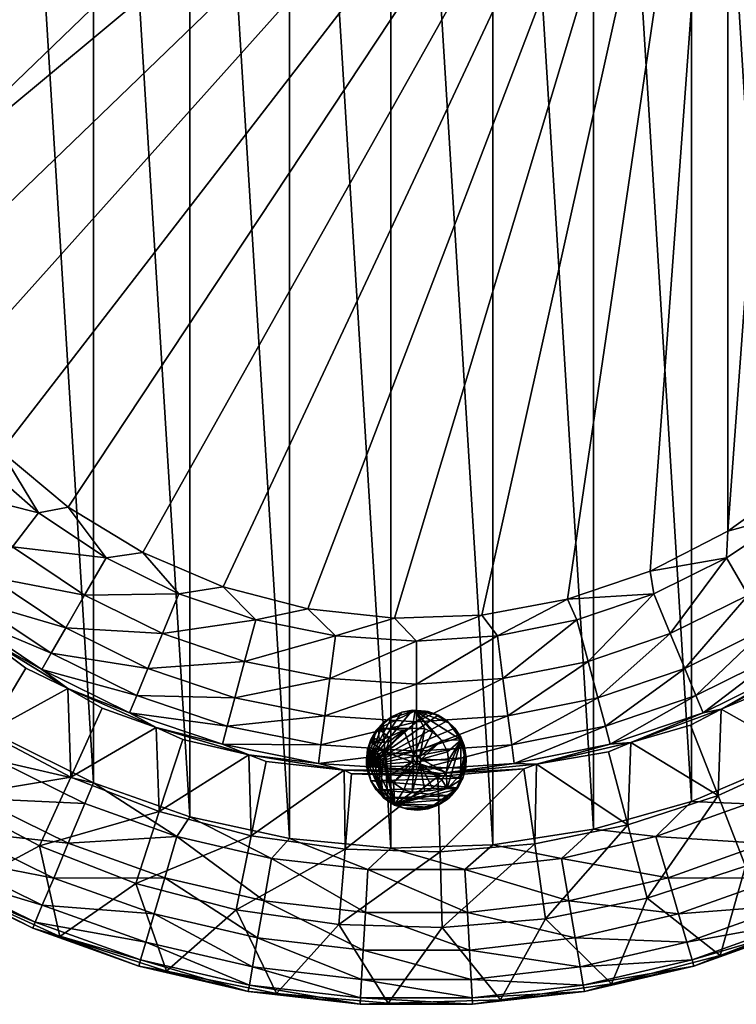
# Model space of a CAD drawing. Header units: millimetres. Extents: x -271 to 229, y -253 to 248.
# Tile 2 of 6: x -122 to 60, y -253 to -3. Entities that reach past the tile are written whole.
import ezdxf

# ---------------------------------------------------------------- set-up
doc = ezdxf.new("R2010")
doc.units = ezdxf.units.MM
doc.layers.get('0').update_dxf_attribs({"true_color": 0x5890e1})

msp = doc.modelspace()

# ---------------------------------------------------------------- meshes
at = {"color": 7, "true_color": 0xffffff}
mesh = msp.add_polyface(dxfattribs=at)
corners = [(-149.86, -144.39, 377.95), (-155.8, -137.32, 382.27), (-166.92, -126.77, 377.95), (-172.22, -118.6, 382.27), (-181.58, -107.12, 377.95), (-134.21, -149.99, 392.63), (-152.46, -133.98, 392.63), (-105.5, -148.73, 407.39), (-100.04, -139.27, 410.59), (-123.84, -136.47, 407.39), (-129.67, -144.07, 401.23), (-147.19, -128.71, 401.23), (-168.47, -115.72, 392.63), (-90.69, -137.88, 411), (-109.63, -126.32, 411), (-117.19, -127.81, 410.59), (-140.42, -121.93, 407.39), (-162.55, -111.19, 401.23), (-181.96, -95.54, 392.63), (-126.68, -112.13, 411), (-132.69, -114.21, 410.59), (-154.95, -105.36, 407.39), (-175.5, -91.81, 401.23), (-141.49, -95.61, 411), (-146.29, -98.71, 410.59), (-167.21, -87.02, 407.39), (-157.75, -81.56, 410.59), (-153.73, -77.1, 411), (-166.87, -63.06, 410.59), (-163.15, -57.02, 411), (-173.5, -43.53, 410.59), (-169.54, -35.77, 411), (-177.52, -23.31, 410.59), (-172.77, -13.82, 411), (-178.87, -2.73, 410.59), (-172.77, 8.36, 411), (-176.96, -67.24, 407.39), (-155.09, -140.49, 373.77), (-169.92, -124.33, 373.77), (-184.79, -136.49, 264.83), (-168.47, -154.26, 264.83), (-70.28, -146.56, 411), (57.96, 126.99, 411), (-53.47, 205.11, 0), (-27.69, -212.96, 0), (-53.47, -210.57, 0), (-78.77, 199.57, 0), (-78.77, -205.03, 0), (-103.19, 190.96, 0), (-103.19, -196.42, 0), (-126.37, 179.42, 0), (-126.37, -184.88, 0), (-147.96, 165.12, 0), (-147.96, -170.58, 0), (-167.63, 148.27, 0), (-167.63, -153.73, 0)]
mesh.append_faces([[corners[k] for k in face] for face in [(0, 1, 2), (2, 3, 4), (2, 37, 0), (4, 38, 2), (41, 42, 13), (13, 42, 14), (14, 42, 19), (19, 42, 23), (23, 42, 27), (27, 42, 29)]], dxfattribs={"vtx0": -1, "vtx1": -1, "color": 7})
mesh.append_faces([[corners[k] for k in face] for face in [(2, 1, 3), (5, 6, 1), (1, 6, 3), (7, 8, 9), (10, 9, 11), (10, 11, 6), (6, 11, 12), (6, 12, 3), (8, 14, 15), (8, 15, 9), (9, 15, 16), (9, 16, 11), (11, 16, 17), (11, 17, 12), (12, 17, 18), (15, 19, 20), (15, 20, 16), (16, 20, 21), (16, 21, 17), (17, 21, 22), (17, 22, 18), (20, 23, 24), (20, 24, 21), (21, 24, 25), (21, 25, 22), (24, 23, 26), (26, 27, 28), (28, 29, 30), (30, 31, 32), (28, 36, 26), (26, 36, 25), (26, 25, 24), (2, 38, 39), (2, 39, 40), (40, 37, 2)]], dxfattribs={"vtx0": -1, "vtx1": -1, "vtx2": -1, "color": 7})
mesh.append_faces([[corners[k] for k in face] for face in [(26, 23, 27), (28, 27, 29), (30, 29, 31), (32, 31, 33), (34, 33, 35), (43, 44, 45), (46, 45, 47), (48, 47, 49), (50, 49, 51), (52, 51, 53), (54, 53, 55)]], dxfattribs={"vtx0": -1, "vtx2": -1, "color": 7})
mesh.append_faces([[corners[k] for k in face] for face in [(13, 14, 8), (14, 19, 15), (19, 23, 20)]], dxfattribs={"vtx1": -1, "vtx2": -1, "color": 7})
mesh = msp.add_polyface(dxfattribs=at)
corners = [(-166.92, 121.31, 377.95), (-155.8, 131.87, 382.27), (-149.86, 138.93, 377.95), (-137.08, 148.28, 382.27), (-166.87, 57.6, 410.59), (-153.73, 71.65, 411), (-157.75, 76.1, 410.59), (-141.49, 90.15, 411), (-146.29, 93.25, 410.59), (-132.69, 108.75, 410.59), (-140.42, 116.48, 407.39), (-123.84, 131.02, 407.39), (-129.67, 138.61, 401.23), (-110.29, 151.56, 401.23), (-126.68, 106.67, 411), (-117.19, 122.35, 410.59), (-105.5, 143.27, 407.39), (-109.63, 120.86, 411), (-100.04, 133.81, 410.59), (-85.72, 153.02, 407.39), (-90.69, 132.42, 411), (-81.54, 142.93, 410.59), (-70.28, 141.1, 411), (-62.01, 149.56, 410.59), (-48.81, 146.71, 411), (-167.21, 81.56, 407.39), (-154.95, 99.9, 407.39), (-162.55, 105.73, 401.23), (-147.19, 123.25, 401.23), (-168.47, 110.27, 392.63), (-152.46, 128.52, 392.63), (-134.21, 144.53, 392.63), (-155.09, 135.03, 373.77), (-168.47, 148.8, 264.83), (-163.15, -57.02, 411), (38.23, 137.13, 411), (-169.54, -35.77, 411), (-172.77, -13.82, 411), (-172.77, 8.36, 411), (-169.54, 30.31, 411), (-163.15, 51.56, 411), (17.23, 144.3, 411), (-27.69, 207.5, 0), (-27.69, -212.96, 0), (-53.47, 205.11, 0), (-53.47, -210.57, 0), (-78.77, 199.57, 0), (-78.77, -205.03, 0), (-103.19, 190.96, 0), (-103.19, -196.42, 0), (-126.37, 179.42, 0), (-126.37, -184.88, 0), (-147.96, 165.12, 0), (-147.96, -170.58, 0), (-167.63, 148.27, 0)]
mesh.append_faces([[corners[k] for k in face] for face in [(0, 1, 2), (2, 32, 0), (34, 35, 36), (36, 35, 37), (37, 35, 38), (38, 35, 39), (39, 35, 40), (40, 35, 5), (5, 35, 7), (7, 35, 14), (14, 35, 17), (17, 35, 20), (20, 35, 22), (22, 41, 24), (42, 43, 44), (44, 45, 46), (46, 47, 48), (48, 49, 50), (50, 51, 52), (52, 53, 54)]], dxfattribs={"vtx0": -1, "vtx1": -1, "color": 7})
mesh.append_faces([[corners[k] for k in face] for face in [(2, 1, 3), (4, 5, 6), (6, 7, 8), (8, 7, 9), (8, 9, 10), (10, 9, 11), (10, 11, 12), (12, 11, 13), (9, 14, 15), (9, 15, 11), (11, 15, 16), (11, 16, 13), (15, 17, 18), (15, 18, 16), (16, 18, 19), (18, 20, 21), (18, 21, 19), (21, 22, 23), (25, 6, 26), (26, 6, 8), (26, 8, 10), (27, 26, 28), (28, 26, 10), (28, 10, 12), (29, 27, 30), (30, 27, 28), (30, 28, 31), (31, 28, 12), (1, 29, 30), (1, 30, 3), (3, 30, 31), (33, 32, 2)]], dxfattribs={"vtx0": -1, "vtx1": -1, "vtx2": -1, "color": 7})
mesh.append_faces([[corners[k] for k in face] for face in [(6, 5, 7)]], dxfattribs={"vtx0": -1, "vtx2": -1, "color": 7})
mesh.append_faces([[corners[k] for k in face] for face in [(7, 14, 9), (14, 17, 15), (17, 20, 18), (20, 22, 21), (22, 24, 23)]], dxfattribs={"vtx1": -1, "vtx2": -1, "color": 7})
mesh = msp.add_polyface(dxfattribs=at)
corners = [(98.1, 146.88, 377.95), (94.67, 148.28, 382.27), (113.39, 131.87, 382.27), (116.25, 130.4, 377.95), (129.8, 113.15, 382.27), (91.79, 144.53, 392.63), (19.6, 149.56, 410.59), (17.23, 144.3, 411), (39.12, 142.93, 410.59), (38.23, 137.13, 411), (57.62, 133.81, 410.59), (57.96, 126.99, 411), (74.77, 122.35, 410.59), (76, 114.08, 411), (90.27, 108.75, 410.59), (91.97, 98.68, 411), (103.87, 93.25, 410.59), (105.53, 81.12, 411), (115.33, 76.1, 410.59), (116.39, 61.77, 411), (124.45, 57.6, 410.59), (124.31, 41.05, 411), (63.08, 143.27, 407.39), (43.3, 153.02, 407.39), (67.87, 151.56, 401.23), (87.25, 138.61, 401.23), (110.04, 128.52, 392.63), (81.42, 131.02, 407.39), (98, 116.48, 407.39), (112.54, 99.9, 407.39), (124.79, 81.56, 407.39), (104.77, 123.25, 401.23), (126.05, 110.27, 392.63), (120.13, 105.73, 401.23), (133.08, 86.35, 401.23), (104.59, 142.45, 373.77), (117.16, 156.96, 264.83), (116.39, -67.23, 411), (105.53, -86.58, 411), (91.97, -104.14, 411), (76, -119.54, 411), (57.96, -132.45, 411), (-163.15, -57.02, 411), (-70.28, 141.1, 411), (-48.81, 146.71, 411), (-4.59, 148.32, 411), (115.64, 157, 0), (115.64, -162.45, 0), (94.97, 172.6, 0), (94.97, -178.06, 0), (72.54, 185.55, 0), (72.54, -191.01, 0), (48.69, 195.64, 0), (48.69, -201.1, 0), (23.79, 202.73, 0), (23.79, -208.19, 0), (-1.8, 206.7, 0), (-1.8, -212.16, 0), (-27.69, 207.5, 0)]
mesh.append_faces([[corners[k] for k in face] for face in [(0, 2, 3), (3, 35, 0), (46, 47, 48), (48, 49, 50), (50, 51, 52), (52, 53, 54), (54, 55, 56), (56, 57, 58)]], dxfattribs={"vtx0": -1, "vtx1": -1, "color": 7})
mesh.append_faces([[corners[k] for k in face] for face in [(0, 1, 2), (3, 2, 4), (1, 5, 2), (6, 7, 8), (8, 9, 10), (10, 11, 12), (12, 13, 14), (14, 15, 16), (16, 17, 18), (18, 19, 20), (10, 22, 8), (8, 22, 23), (24, 22, 25), (24, 25, 5), (5, 25, 26), (5, 26, 2), (2, 26, 4), (22, 10, 27), (27, 10, 12), (27, 12, 28), (28, 12, 14), (28, 14, 29), (29, 14, 16), (29, 16, 30), (30, 16, 18), (22, 27, 25), (25, 27, 31), (25, 31, 26), (26, 31, 32), (31, 27, 28), (31, 28, 33), (33, 28, 29), (33, 29, 34), (31, 33, 32), (36, 35, 3)]], dxfattribs={"vtx0": -1, "vtx1": -1, "vtx2": -1, "color": 7})
mesh.append_faces([[corners[k] for k in face] for face in [(8, 7, 9), (10, 9, 11), (12, 11, 13), (14, 13, 15), (16, 15, 17), (18, 17, 19), (20, 19, 21), (37, 21, 19), (38, 19, 17), (39, 17, 15), (40, 15, 13), (41, 13, 11), (42, 11, 9), (43, 9, 7), (44, 7, 45)]], dxfattribs={"vtx0": -1, "vtx2": -1, "color": 7})
mesh = msp.add_polyface(dxfattribs=at)
corners = [(131.08, -43.53, 410.59), (124.31, -46.51, 411), (124.45, -63.06, 410.59), (116.39, -67.23, 411), (115.33, -81.56, 410.59), (105.53, -86.58, 411), (103.87, -98.71, 410.59), (91.97, -104.14, 411), (90.27, -114.21, 410.59), (76, -119.54, 411), (74.77, -127.81, 410.59), (57.96, -132.45, 411), (57.62, -139.27, 410.59), (38.23, -142.59, 411), (63.08, -148.73, 407.39), (81.42, -136.47, 407.39), (87.25, -144.07, 401.23), (98, -121.93, 407.39), (91.79, -149.99, 392.63), (104.77, -128.71, 401.23), (112.54, -105.36, 407.39), (110.04, -133.98, 392.63), (120.13, -111.19, 401.23), (124.79, -87.02, 407.39), (113.39, -137.32, 382.27), (126.05, -115.72, 392.63), (133.08, -91.81, 401.23), (134.54, -67.24, 407.39), (116.25, -135.85, 377.95), (129.8, -118.6, 382.27), (132.15, -117.18, 377.95), (120.31, -132.62, 373.77), (134.47, -145.61, 264.83), (129.14, -24.86, 411), (129.14, 19.4, 411), (124.31, 41.05, 411), (116.39, 61.77, 411), (105.53, 81.12, 411), (91.97, 98.68, 411), (76, 114.08, 411), (57.96, 126.99, 411), (17.23, -149.75, 411), (-4.59, -153.78, 411), (-26.76, -154.59, 411), (-48.81, -152.17, 411), (-70.28, -146.56, 411), (115.64, 157, 0), (134.23, -144.43, 0), (115.64, -162.45, 0), (94.97, 172.6, 0), (94.97, -178.06, 0), (72.54, 185.55, 0), (72.54, -191.01, 0), (48.69, 195.64, 0), (48.69, -201.1, 0), (23.79, 202.73, 0), (23.79, -208.19, 0), (-1.8, 206.7, 0), (-1.8, -212.16, 0), (-27.69, 207.5, 0), (-27.69, -212.96, 0)]
mesh.append_faces([[corners[k] for k in face] for face in [(28, 31, 30), (33, 34, 1), (1, 35, 3), (3, 36, 5), (5, 37, 7), (7, 38, 9), (9, 39, 11), (11, 40, 13), (13, 40, 41), (41, 40, 42), (42, 40, 43), (43, 40, 44), (44, 40, 45)]], dxfattribs={"vtx0": -1, "vtx1": -1, "color": 7})
mesh.append_faces([[corners[k] for k in face] for face in [(0, 1, 2), (2, 3, 4), (4, 5, 6), (6, 7, 8), (8, 9, 10), (10, 11, 12), (12, 14, 10), (14, 15, 10), (10, 15, 8), (15, 16, 17), (15, 17, 8), (8, 17, 6), (16, 18, 19), (16, 19, 17), (17, 19, 20), (17, 20, 6), (6, 20, 4), (18, 21, 19), (19, 21, 22), (19, 22, 20), (20, 22, 23), (20, 23, 4), (4, 23, 2), (21, 24, 25), (21, 25, 22), (22, 25, 26), (22, 26, 23), (23, 27, 2), (24, 28, 29), (24, 29, 25), (32, 31, 28)]], dxfattribs={"vtx0": -1, "vtx1": -1, "vtx2": -1, "color": 7})
mesh.append_faces([[corners[k] for k in face] for face in [(2, 1, 3), (4, 3, 5), (6, 5, 7), (8, 7, 9), (10, 9, 11), (12, 11, 13), (46, 47, 48), (49, 48, 50), (51, 50, 52), (53, 52, 54), (55, 54, 56), (57, 56, 58), (59, 58, 60)]], dxfattribs={"vtx0": -1, "vtx2": -1, "color": 7})
mesh.append_faces([[corners[k] for k in face] for face in [(28, 30, 29)]], dxfattribs={"vtx1": -1, "vtx2": -1, "color": 7})
mesh = msp.add_polyface(dxfattribs=at)
corners = [(-109.72, -172.39, 377.95), (-94.05, -178.59, 382.27), (-116.38, -167.57, 382.27), (-130.69, -159.68, 377.95), (-137.08, -153.74, 382.27), (-149.86, -144.39, 377.95), (-92.24, -174.22, 392.63), (-114.02, -163.48, 392.63), (-89.39, -167.33, 401.23), (-110.29, -157.02, 401.23), (-134.21, -149.99, 392.63), (-155.8, -137.32, 382.27), (-105.5, -148.73, 407.39), (-129.67, -144.07, 401.23), (-152.46, -133.98, 392.63), (-123.84, -136.47, 407.39), (-111.81, -235.44, 46.95), (-92.44, -221.96, 155.89), (-116.97, -212.41, 155.89), (-137.75, -223.59, 46.95), (-140.25, -200.13, 155.89), (-162.16, -208.87, 46.95), (-86.51, -203.69, 264.83), (-108.99, -194.94, 264.83), (-120.41, -167.23, 373.77), (-130.33, -183.68, 264.83), (-138.51, -154.85, 373.77), (-150.24, -170.06, 264.83), (-161.97, -185.27, 155.89), (-101.01, -177.46, 373.77), (-144.3, -220.7, 40), (-118.67, -233.31, 40), (-91.74, -242.92, 40), (-148.18, -177.49, 0.41), (-147.96, -170.58, 0), (-126.37, -184.88, 0), (-127.43, -190.83, 0.41), (-103.19, -196.42, 0), (-105.4, -201.67, 0.41), (-109.64, -211.74, 3.61), (-85.15, -220.48, 3.61), (-113.35, -220.57, 9.77), (-87.85, -229.67, 9.77), (-116.24, -227.44, 18.37), (-89.95, -236.83, 18.37), (-118.06, -231.81, 28.73), (-91.28, -241.36, 28.73), (-143.51, -219.29, 28.73), (-141.18, -215.17, 18.37), (-137.52, -208.68, 9.77), (-132.81, -200.34, 3.61), (-160.23, -194.08, 9.77), (-154.61, -186.33, 3.61)]
mesh.append_faces([[corners[k] for k in face] for face in [(0, 2, 3), (3, 4, 5), (16, 18, 19), (19, 20, 21), (3, 24, 0), (5, 26, 3), (19, 31, 16)]], dxfattribs={"vtx0": -1, "vtx1": -1, "color": 7})
mesh.append_faces([[corners[k] for k in face] for face in [(0, 1, 2), (3, 2, 4), (1, 6, 2), (6, 7, 2), (2, 7, 4), (8, 9, 7), (7, 9, 10), (7, 10, 4), (4, 10, 11), (9, 12, 13), (9, 13, 10), (10, 13, 14), (12, 15, 13), (16, 17, 18), (19, 18, 20), (22, 23, 18), (0, 24, 25), (0, 25, 23), (23, 25, 20), (23, 20, 18), (3, 26, 27), (3, 27, 25), (25, 27, 28), (25, 28, 20), (27, 26, 5), (25, 24, 3), (23, 29, 0), (19, 30, 31), (16, 31, 32), (33, 35, 36), (36, 37, 38), (39, 40, 41), (41, 42, 43), (43, 44, 45), (45, 46, 31), (31, 30, 45), (45, 30, 47), (45, 47, 43), (43, 47, 48), (43, 48, 41), (41, 48, 49), (41, 49, 39), (39, 49, 50), (39, 50, 38), (38, 50, 36), (49, 48, 51), (33, 36, 50), (50, 49, 52), (52, 33, 50)]], dxfattribs={"vtx0": -1, "vtx1": -1, "vtx2": -1, "color": 7})
mesh.append_faces([[corners[k] for k in face] for face in [(33, 34, 35), (36, 35, 37)]], dxfattribs={"vtx0": -1, "vtx2": -1, "color": 7})
mesh = msp.add_polyface(dxfattribs=at)
corners = [(63.08, -148.73, 407.39), (67.87, -157.02, 401.23), (81.42, -136.47, 407.39), (71.6, -163.48, 392.63), (87.25, -144.07, 401.23), (51.63, -178.59, 382.27), (73.96, -167.57, 382.27), (91.79, -149.99, 392.63), (56.25, -177.71, 377.95), (77.99, -166.37, 377.95), (94.67, -153.74, 382.27), (110.04, -133.98, 392.63), (98.1, -152.34, 377.95), (113.39, -137.32, 382.27), (107.75, -216.58, 46.95), (108.9, -193.01, 155.89), (86.36, -206.6, 155.89), (82.53, -229.88, 46.95), (62.42, -217.54, 155.89), (55.96, -240.23, 46.95), (104.59, -147.9, 373.77), (116.25, -135.85, 377.95), (87.22, -161.3, 373.77), (98.06, -177.15, 264.83), (117.16, -162.42, 264.83), (68.43, -172.62, 373.77), (77.4, -189.61, 264.83), (55.45, -199.64, 264.83), (76.24, -233.31, 40), (101.89, -220.7, 40), (48.86, -241.36, 28.73), (75.61, -231.82, 28.73), (47.53, -236.83, 18.37), (73.76, -227.46, 18.37), (101.09, -219.29, 28.73), (45.43, -229.67, 9.77), (70.86, -220.6, 9.77), (98.76, -215.17, 18.37), (124.98, -203.94, 28.73), (67.13, -211.77, 3.61), (95.1, -208.68, 9.77), (122.2, -200.11, 18.37), (62.88, -201.71, 0.41), (90.39, -200.34, 3.61), (117.82, -194.08, 9.77), (72.54, -191.01, 0), (85.02, -190.83, 0.41), (112.19, -186.33, 3.61), (94.97, -178.06, 0), (105.77, -177.49, 0.41), (115.64, -162.45, 0)]
mesh.append_faces([[corners[k] for k in face] for face in [(14, 16, 17), (17, 18, 19), (12, 20, 21), (9, 22, 12), (8, 25, 9), (19, 28, 17), (17, 29, 14)]], dxfattribs={"vtx0": -1, "vtx1": -1, "color": 7})
mesh.append_faces([[corners[k] for k in face] for face in [(0, 1, 2), (1, 3, 4), (1, 4, 2), (5, 6, 3), (3, 6, 7), (3, 7, 4), (6, 9, 10), (6, 10, 7), (7, 10, 11), (10, 12, 13), (10, 13, 11), (14, 15, 16), (17, 16, 18), (12, 22, 23), (12, 23, 24), (24, 23, 15), (9, 25, 26), (9, 26, 23), (23, 26, 16), (23, 16, 15), (26, 27, 18), (26, 18, 16), (26, 25, 8), (23, 22, 9), (24, 20, 12), (17, 28, 29), (30, 31, 28), (28, 31, 29), (32, 33, 31), (31, 33, 34), (31, 34, 29), (35, 36, 33), (33, 36, 37), (33, 37, 34), (34, 37, 38), (36, 39, 40), (36, 40, 37), (37, 40, 41), (39, 42, 43), (39, 43, 40), (40, 43, 44), (42, 45, 46), (42, 46, 43), (43, 46, 47), (43, 47, 44), (46, 48, 49), (46, 49, 47)]], dxfattribs={"vtx0": -1, "vtx1": -1, "vtx2": -1, "color": 7})
mesh.append_faces([[corners[k] for k in face] for face in [(8, 9, 6), (9, 12, 10), (45, 48, 46), (48, 50, 49)]], dxfattribs={"vtx1": -1, "vtx2": -1, "color": 7})
mesh = msp.add_polyface(dxfattribs=at)
corners = [(-21.21, -180.89, 401.23), (-21.21, -171.31, 407.39), (-44.46, -179.37, 401.23), (-45.44, -186.76, 392.63), (-69.25, -182.02, 392.63), (-70.47, -186.59, 382.27), (-94.05, -178.59, 382.27), (-87.3, -182.31, 377.95), (-109.72, -172.39, 377.95), (-21.21, -160.39, 410.59), (-43.21, -169.87, 407.39), (-67.32, -174.82, 401.23), (-92.24, -174.22, 392.63), (-26.76, -154.59, 411), (-41.79, -159.04, 410.59), (-64.84, -165.57, 407.39), (-89.39, -167.33, 401.23), (-114.02, -163.48, 392.63), (-48.81, -152.17, 411), (-62.01, -155.02, 410.59), (-85.72, -158.48, 407.39), (-110.29, -157.02, 401.23), (-70.28, -146.56, 411), (-81.54, -148.39, 410.59), (-105.5, -148.73, 407.39), (-90.69, -137.88, 411), (-100.04, -139.27, 410.59), (-63.79, -189.29, 377.95), (-46.05, -191.45, 382.27), (-21.21, -188.34, 392.63), (-39.58, -193.2, 377.95), (-21.21, -193.07, 382.27), (-15.08, -193.99, 377.95), (-37.65, -194.12, 373.77), (-15.72, -194.74, 373.77), (-59.36, -191, 373.77), (-63.17, -209.82, 264.83), (-80.57, -185.42, 373.77), (-86.51, -203.69, 264.83), (-101.01, -177.46, 373.77), (-108.99, -194.94, 264.83), (-39.29, -213.26, 264.83), (-105.4, -201.67, 0.41), (-103.19, -196.42, 0), (-82.07, -210, 0.41)]
mesh.append_faces([[corners[k] for k in face] for face in [(7, 6, 8), (30, 33, 32), (27, 35, 30), (7, 37, 27), (8, 39, 7)]], dxfattribs={"vtx0": -1, "vtx1": -1, "color": 7})
mesh.append_faces([[corners[k] for k in face] for face in [(0, 1, 2), (0, 2, 3), (3, 2, 4), (3, 4, 5), (5, 4, 6), (5, 6, 7), (1, 9, 10), (1, 10, 2), (2, 10, 11), (2, 11, 4), (4, 11, 12), (4, 12, 6), (9, 13, 14), (9, 14, 10), (10, 14, 15), (10, 15, 11), (11, 15, 16), (11, 16, 12), (12, 16, 17), (14, 18, 19), (14, 19, 15), (15, 19, 20), (15, 20, 16), (16, 20, 21), (19, 22, 23), (19, 23, 20), (20, 23, 24), (20, 24, 21), (23, 25, 26), (23, 26, 24), (5, 27, 28), (5, 28, 3), (3, 28, 29), (3, 29, 0), (28, 30, 31), (28, 31, 29), (32, 33, 34), (30, 35, 36), (27, 37, 38), (27, 38, 36), (7, 39, 40), (7, 40, 38), (38, 37, 7), (36, 35, 27), (34, 33, 41), (41, 33, 30), (42, 43, 44)]], dxfattribs={"vtx0": -1, "vtx1": -1, "vtx2": -1, "color": 7})
mesh.append_faces([[corners[k] for k in face] for face in [(13, 18, 14), (18, 22, 19), (22, 25, 23), (7, 27, 5), (27, 30, 28), (30, 32, 31)]], dxfattribs={"vtx1": -1, "vtx2": -1, "color": 7})
mesh = msp.add_polyface(dxfattribs=at)
corners = [(57.62, -139.27, 410.59), (38.23, -142.59, 411), (39.12, -148.39, 410.59), (17.23, -149.75, 411), (19.6, -155.02, 410.59), (-0.63, -159.04, 410.59), (0.79, -169.87, 407.39), (-21.21, -171.31, 407.39), (-21.21, -180.89, 401.23), (-4.59, -153.78, 411), (-21.21, -160.39, 410.59), (-26.76, -154.59, 411), (-21.21, -188.34, 392.63), (2.05, -179.37, 401.23), (22.42, -165.57, 407.39), (-21.21, -193.07, 382.27), (3.02, -186.76, 392.63), (24.9, -174.82, 401.23), (43.3, -158.48, 407.39), (-15.08, -193.99, 377.95), (3.64, -191.45, 382.27), (26.83, -182.02, 392.63), (46.97, -167.33, 401.23), (63.08, -148.73, 407.39), (9.33, -191.63, 377.95), (28.06, -186.59, 382.27), (49.82, -174.22, 392.63), (67.87, -157.02, 401.23), (33.24, -186.18, 377.95), (51.63, -178.59, 382.27), (71.6, -163.48, 392.63), (56.25, -177.71, 377.95), (73.96, -167.57, 382.27), (48.48, -181.73, 373.77), (55.45, -199.64, 264.83), (77.4, -189.61, 264.83), (27.62, -188.51, 373.77), (32.51, -207.09, 264.83), (6.13, -192.87, 373.77), (8.86, -211.88, 264.83), (-15.72, -194.74, 373.77), (-15.18, -213.95, 264.83), (48.69, -201.1, 0), (72.54, -191.01, 0), (62.88, -201.71, 0.41)]
mesh.append_faces([[corners[k] for k in face] for face in [(28, 33, 31), (24, 36, 28), (19, 38, 24)]], dxfattribs={"vtx0": -1, "vtx1": -1, "color": 7})
mesh.append_faces([[corners[k] for k in face] for face in [(0, 1, 2), (2, 3, 4), (4, 3, 5), (4, 5, 6), (6, 5, 7), (6, 7, 8), (5, 9, 10), (5, 10, 7), (8, 12, 13), (8, 13, 6), (6, 13, 14), (6, 14, 4), (4, 14, 2), (12, 15, 16), (12, 16, 13), (13, 16, 17), (13, 17, 14), (14, 17, 18), (14, 18, 2), (2, 18, 0), (15, 19, 20), (15, 20, 16), (16, 20, 21), (16, 21, 17), (17, 21, 22), (17, 22, 18), (18, 22, 23), (18, 23, 0), (20, 24, 25), (20, 25, 21), (21, 25, 26), (21, 26, 22), (22, 26, 27), (22, 27, 23), (25, 28, 29), (25, 29, 26), (26, 29, 30), (26, 30, 27), (29, 31, 32), (31, 33, 34), (31, 34, 35), (28, 36, 37), (28, 37, 34), (24, 38, 39), (19, 40, 38), (38, 40, 41), (37, 36, 24), (34, 33, 28)]], dxfattribs={"vtx0": -1, "vtx1": -1, "vtx2": -1, "color": 7})
mesh.append_faces([[corners[k] for k in face] for face in [(2, 1, 3)]], dxfattribs={"vtx0": -1, "vtx2": -1, "color": 7})
mesh.append_faces([[corners[k] for k in face] for face in [(3, 9, 5), (9, 11, 10), (19, 24, 20), (24, 28, 25), (28, 31, 29), (42, 43, 44)]], dxfattribs={"vtx1": -1, "vtx2": -1, "color": 7})
at = {"color": 18, "true_color": 0x050505}
mesh = msp.add_polyface(dxfattribs=at)
corners = [(-33.31, -187.32, -3.05), (-20.87, -203.31, -1.85), (-18.86, -178.16, -2.25), (-21.89, -189.57, -6.35), (-13.36, -197.86, -5.61), (-9.79, -185.44, -3.05), (-30.4, -190.13, -6.24), (-33.84, -191.97, 0), (-9.38, -195.24, 0), (-19.09, -182.7, -6.35), (-27.36, -179.51, -1.85), (-26.76, -202.02, -2.25), (-19.09, -198.54, -6.35), (-13.29, -188.5, -6.35), (-28.21, -185.97, -6.35), (-30.32, -198.18, -4.5), (-31.4, -198.19, 0), (-11.43, -182.51, 0), (-12.86, -200.16, -2.25), (-19.98, -190.41, -6.35), (-30.86, -182.62, -3.05), (-8.96, -187.28, 0), (-17.59, -202.62, -3.05), (-28.31, -194.72, -6.35), (-24.88, -178.46, 0), (-10.05, -195.68, -3.8), (-15.66, -179.2, 0), (-32.77, -185.37, 0), (-23.56, -203.1, 0), (-22.2, -191.39, -4.35), (-24.35, -198.19, -6.35), (-24.35, -183.04, -6.35), (-12.35, -199.72, 0), (-31.51, -187.81, -5.61), (-29.57, -181.06, 0), (-18.2, -202.96, 0), (-9.02, -189.32, -3.8), (-21.54, -178.09, -3.05), (-31.72, -185.16, -4.5), (-12.95, -181.18, -3.05), (-19.98, -190.82, -4.35), (-14.7, -195.61, -6.35), (-14.7, -185.63, -6.35), (-8.67, -192.64, 0), (-32.77, -195.87, -1.85), (-22.39, -191.02, -6.35), (-28.95, -200.48, -3.05), (-30.06, -195.22, -5.99), (-29.13, -188.5, -6.35), (-8.53, -189.94, -1.85), (-11.15, -198.1, -3.05), (-27.36, -201.73, 0), (-18.2, -178.28, 0), (-24.18, -202.8, -3.05), (-16.33, -179.07, -3.05), (-33.62, -187.93, 0), (-32.89, -186.05, -3.05), (-24.88, -178.46, -1.85), (-32.77, -195.87, 0), (-22.2, -189.85, -4.35), (-20.36, -191.54, -6.35), (-9.17, -186.64, -2.25), (-33.91, -190.62, -1.85), (-15.13, -201.59, -3.05), (-9.38, -195.24, -1.85), (-22.22, -177.96, 0), (-9.97, -194.34, -4.5), (-22.28, -182.49, -6.35), (-29.6, -191.07, -6.35), (-31.78, -183.61, -2.25), (-11.43, -182.51, -1.85), (-27.01, -196.42, -6.35), (-17.11, -197.72, -6.35), (-13.01, -190.62, -6.35), (-20.71, -189.47, -4.35), (-32.38, -188.82, -5.1), (-10.63, -197.64, 0), (-29.57, -181.06, -1.85), (-30.69, -185.69, -5.61), (-9.94, -184.76, 0), (-13.63, -193.76, -6.35), (-33.59, -188.62, -3.05), (-29.57, -200.18, 0), (-13.37, -180.63, 0), (-28.29, -184.75, -6.24), (-29.92, -197.84, -5.1), (-21.11, -191.86, -4.35), (-15.66, -179.2, -1.85), (-13.37, -200.61, 0), (-22.28, -198.75, -6.35), (-29.57, -200.18, -1.85), (-26.69, -201.89, -3.05), (-17.11, -183.52, -6.35), (-31.05, -189.03, -5.99), (-27.36, -179.51, 0), (-8.53, -189.94, 0), (-18.2, -202.96, -1.85), (-9.02, -191.92, -3.8), (-33.62, -187.93, -1.85), (-21.89, -191.67, -6.35), (-31.4, -198.19, -1.85), (-8.67, -192.64, -1.85), (-33.62, -193.3, -1.85), (-31.4, -183.04, 0), (-15.66, -202.04, 0), (-32.24, -186.31, -4.5), (-20.36, -189.7, -6.35), (-32.77, -185.37, -1.85), (-27.86, -179.99, -3.05)]
mesh.append_faces([[corners[k] for k in face] for face in [(7, 43, 95), (30, 71, 99), (80, 73, 5), (67, 20, 37), (71, 30, 91), (82, 51, 88), (42, 37, 5), (7, 83, 26), (31, 48, 14), (90, 62, 15), (69, 27, 103), (62, 81, 15), (4, 50, 91), (49, 64, 25), (73, 80, 19), (48, 31, 3), (20, 108, 37), (7, 52, 65), (51, 104, 88), (50, 22, 91), (12, 4, 91), (41, 72, 60), (42, 92, 37), (92, 42, 106), (31, 84, 20), (56, 105, 48), (91, 47, 68), (75, 93, 15), (90, 44, 62), (7, 58, 8), (37, 39, 5), (7, 79, 17), (64, 50, 25), (16, 32, 76), (9, 106, 3), (89, 99, 60), (98, 107, 69), (78, 56, 20), (61, 17, 79), (49, 25, 97), (22, 53, 91), (63, 88, 104), (23, 48, 45), (23, 91, 68), (7, 94, 34), (37, 57, 24), (4, 25, 50), (5, 66, 4), (87, 39, 54), (2, 65, 52), (7, 103, 27), (98, 62, 55), (90, 51, 82), (11, 53, 28), (86, 60, 99), (59, 74, 86), (12, 89, 60), (89, 12, 91), (67, 9, 3), (9, 67, 37), (63, 18, 88), (50, 76, 32), (81, 75, 15), (48, 33, 0), (77, 108, 20), (10, 34, 94), (1, 35, 28), (1, 96, 35), (61, 49, 36), (5, 36, 66), (2, 37, 65), (37, 54, 39), (105, 14, 48), (84, 78, 20), (61, 70, 17), (39, 26, 83), (86, 40, 60), (74, 3, 106), (80, 5, 4), (72, 41, 4), (42, 13, 19), (13, 42, 5), (50, 64, 76), (7, 8, 43), (58, 16, 76), (100, 90, 82), (45, 59, 29), (45, 48, 3), (90, 11, 51), (91, 46, 15), (93, 47, 15), (91, 85, 47), (48, 93, 33), (23, 68, 48), (7, 95, 21), (49, 61, 21), (50, 18, 63), (18, 50, 32), (11, 28, 51), (51, 28, 104), (87, 2, 52), (7, 26, 52), (53, 1, 28), (22, 1, 53), (37, 2, 54), (2, 87, 54), (7, 27, 55), (107, 98, 55), (48, 0, 56), (98, 69, 56), (108, 57, 37), (57, 10, 94), (102, 44, 58), (44, 16, 58), (74, 59, 3), (59, 45, 3), (40, 19, 60), (80, 60, 19), (5, 61, 36), (70, 61, 5), (102, 58, 7), (62, 7, 55), (96, 63, 104), (50, 63, 22), (101, 43, 8), (101, 49, 43), (7, 65, 24), (37, 24, 65), (25, 4, 66), (25, 66, 97), (67, 31, 20), (31, 67, 3), (68, 6, 48), (6, 68, 47), (56, 69, 20), (69, 77, 20), (70, 39, 83), (70, 5, 39), (71, 23, 45), (23, 71, 91), (12, 72, 4), (72, 12, 60), (73, 13, 5), (13, 73, 19), (74, 40, 86), (40, 74, 19), (75, 33, 93), (81, 33, 75), (58, 76, 8), (64, 8, 76), (10, 77, 34), (77, 69, 103), (105, 78, 84), (78, 38, 56), (61, 79, 21), (7, 21, 79), (41, 80, 4), (80, 41, 60), (62, 98, 81), (33, 81, 0), (16, 82, 32), (100, 82, 16), (7, 17, 83), (70, 83, 17), (105, 84, 14), (31, 14, 84), (91, 15, 85), (47, 85, 15), (29, 86, 99), (29, 59, 86), (87, 52, 26), (39, 87, 26), (18, 32, 88), (82, 88, 32), (89, 30, 99), (30, 89, 91), (90, 15, 46), (11, 90, 46), (11, 91, 53), (91, 11, 46), (9, 92, 106), (92, 9, 37), (93, 6, 47), (6, 93, 48), (7, 24, 94), (57, 94, 24), (49, 21, 95), (49, 95, 43), (63, 96, 22), (96, 1, 22), (49, 97, 36), (36, 97, 66), (0, 98, 56), (98, 0, 81), (71, 45, 99), (29, 99, 45), (44, 100, 16), (90, 100, 44), (49, 101, 64), (64, 101, 8), (62, 102, 7), (44, 102, 62), (7, 34, 103), (77, 103, 34), (28, 35, 104), (96, 104, 35), (78, 105, 38), (56, 38, 105), (74, 106, 19), (42, 19, 106), (107, 55, 27), (69, 107, 27), (77, 10, 108), (10, 57, 108)]], dxfattribs={"color": 18})
at = {"color": 7, "true_color": 0xffffff}
mesh = msp.add_polyface(dxfattribs=at)
corners = [(55.96, -240.23, 46.95), (62.42, -217.54, 155.89), (37.39, -225.67, 155.89), (28.38, -247.48, 46.95), (11.6, -230.9, 155.89), (0.16, -251.54, 46.95), (-14.63, -233.15, 155.89), (-28.34, -252.35, 46.95), (55.45, -199.64, 264.83), (32.51, -207.09, 264.83), (9.33, -191.63, 377.95), (8.86, -211.88, 264.83), (6.13, -192.87, 373.77), (-15.18, -213.95, 264.83), (-6.92, -252.65, 40), (21.48, -249.39, 40), (49.32, -242.92, 40), (76.24, -233.31, 40), (-34.71, -238.87, 9.77), (-7.71, -238.87, 9.77), (-7.28, -246.31, 18.37), (20.39, -243.14, 18.37), (21.2, -247.8, 28.73), (48.86, -241.36, 28.73), (-34.17, -229.31, 3.61), (-8.25, -229.31, 3.61), (19.12, -235.79, 9.77), (47.53, -236.83, 18.37), (75.61, -231.82, 28.73), (-33.54, -218.4, 0.41), (-8.88, -218.4, 0.41), (17.49, -226.35, 3.61), (45.43, -229.67, 9.77), (73.76, -227.46, 18.37), (-27.69, -212.96, 0), (-1.8, -212.16, 0), (15.63, -215.59, 0.41), (42.73, -220.48, 3.61), (70.86, -220.6, 9.77), (23.79, -208.19, 0), (39.65, -210, 0.41), (67.13, -211.77, 3.61), (48.69, -201.1, 0), (62.88, -201.71, 0.41), (-7.01, -251.03, 28.73), (-35.14, -246.31, 18.37), (-35.41, -251.03, 28.73)]
mesh.append_faces([[corners[k] for k in face] for face in [(0, 2, 3), (3, 4, 5), (5, 6, 7), (7, 14, 5), (5, 15, 3), (3, 16, 0)]], dxfattribs={"vtx0": -1, "vtx1": -1, "color": 7})
mesh.append_faces([[corners[k] for k in face] for face in [(0, 1, 2), (3, 2, 4), (5, 4, 6), (8, 9, 2), (8, 2, 1), (10, 11, 9), (9, 11, 4), (9, 4, 2), (12, 13, 11), (11, 13, 6), (11, 6, 4), (5, 14, 15), (3, 15, 16), (0, 16, 17), (18, 19, 20), (20, 19, 21), (20, 21, 22), (22, 21, 23), (22, 23, 16), (16, 23, 17), (24, 25, 19), (19, 25, 26), (19, 26, 21), (21, 26, 27), (21, 27, 23), (23, 27, 28), (29, 30, 25), (25, 30, 31), (25, 31, 26), (26, 31, 32), (26, 32, 27), (27, 32, 33), (30, 35, 36), (30, 36, 31), (31, 36, 37), (31, 37, 32), (32, 37, 38), (36, 39, 40), (36, 40, 37), (37, 40, 41), (37, 41, 38), (40, 42, 43), (40, 43, 41), (16, 15, 22), (22, 15, 44), (22, 44, 20), (20, 44, 45), (15, 14, 44), (44, 14, 46)]], dxfattribs={"vtx0": -1, "vtx1": -1, "vtx2": -1, "color": 7})
mesh.append_faces([[corners[k] for k in face] for face in [(34, 35, 30), (35, 39, 36), (39, 42, 40)]], dxfattribs={"vtx1": -1, "vtx2": -1, "color": 7})
mesh = msp.add_polyface(dxfattribs=at)
corners = [(-28.34, -252.35, 46.95), (-14.63, -233.15, 155.89), (-40.94, -232.4, 155.89), (-56.75, -249.91, 46.95), (-66.99, -228.65, 155.89), (-84.69, -244.25, 46.95), (-92.44, -221.96, 155.89), (-111.81, -235.44, 46.95), (-39.58, -193.2, 377.95), (-63.17, -209.82, 264.83), (-39.29, -213.26, 264.83), (-86.51, -203.69, 264.83), (-116.97, -212.41, 155.89), (-15.18, -213.95, 264.83), (-15.72, -194.74, 373.77), (-91.74, -242.92, 40), (-63.9, -249.39, 40), (-35.5, -252.65, 40), (-6.92, -252.65, 40), (-105.4, -201.67, 0.41), (-82.07, -210, 0.41), (-109.64, -211.74, 3.61), (-85.15, -220.48, 3.61), (-113.35, -220.57, 9.77), (-87.85, -229.67, 9.77), (-116.24, -227.44, 18.37), (-89.95, -236.83, 18.37), (-118.06, -231.81, 28.73), (-91.28, -241.36, 28.73), (-118.67, -233.31, 40), (-103.19, -196.42, 0), (-78.77, -205.03, 0), (-58.05, -215.59, 0.41), (-59.91, -226.35, 3.61), (-34.17, -229.31, 3.61), (-34.71, -238.87, 9.77), (-7.71, -238.87, 9.77), (-53.47, -210.57, 0), (-33.54, -218.4, 0.41), (-8.25, -229.31, 3.61), (-27.69, -212.96, 0), (-8.88, -218.4, 0.41), (-7.28, -246.31, 18.37), (-35.14, -246.31, 18.37), (-61.54, -235.79, 9.77), (-7.01, -251.03, 28.73), (-35.41, -251.03, 28.73), (-62.81, -243.14, 18.37), (-63.62, -247.8, 28.73)]
mesh.append_faces([[corners[k] for k in face] for face in [(0, 2, 3), (3, 4, 5), (5, 6, 7), (7, 15, 5), (5, 16, 3), (3, 17, 0)]], dxfattribs={"vtx0": -1, "vtx1": -1, "color": 7})
mesh.append_faces([[corners[k] for k in face] for face in [(0, 1, 2), (3, 2, 4), (5, 4, 6), (8, 9, 10), (10, 9, 4), (10, 4, 2), (9, 11, 6), (9, 6, 4), (11, 12, 6), (1, 13, 2), (2, 13, 10), (13, 14, 10), (5, 15, 16), (3, 16, 17), (0, 17, 18), (19, 20, 21), (21, 20, 22), (23, 22, 24), (25, 24, 26), (27, 26, 28), (29, 28, 15), (20, 31, 32), (20, 32, 33), (33, 32, 34), (33, 34, 35), (35, 34, 36), (32, 37, 38), (32, 38, 34), (34, 38, 39), (38, 40, 41), (42, 43, 35), (35, 43, 44), (35, 44, 33), (33, 44, 22), (33, 22, 20), (45, 46, 43), (43, 46, 47), (43, 47, 44), (44, 47, 24), (44, 24, 22), (18, 17, 46), (46, 17, 48), (46, 48, 47), (47, 48, 26), (47, 26, 24), (17, 16, 48), (48, 16, 28), (48, 28, 26), (15, 28, 16)]], dxfattribs={"vtx0": -1, "vtx1": -1, "vtx2": -1, "color": 7})
mesh.append_faces([[corners[k] for k in face] for face in [(30, 31, 20), (31, 37, 32), (37, 40, 38)]], dxfattribs={"vtx1": -1, "vtx2": -1, "color": 7})

doc.saveas('drawing.dxf')
